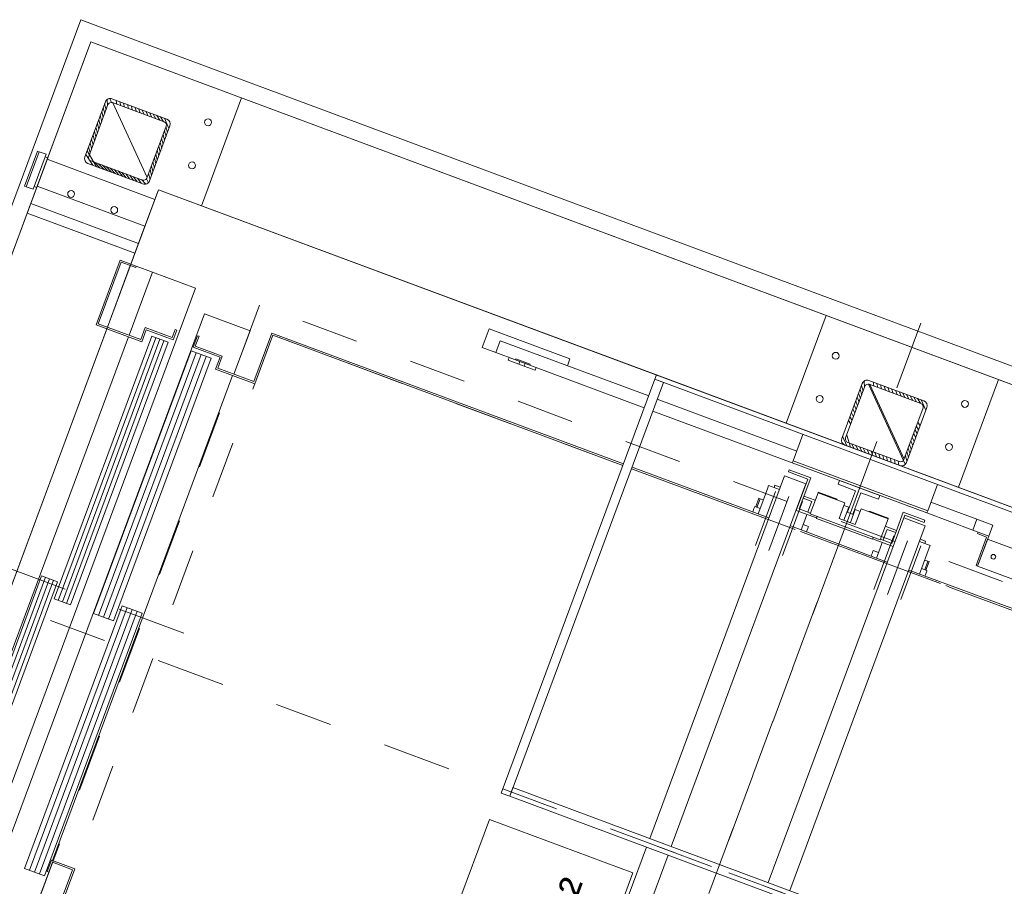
# Model space of a CAD drawing. Extents: x 5470850 to 5471103, y 5921888 to 5922012.
# Tile 43 of 44: x 5471083.3 to 5471085.02, y 5921954.24 to 5921955.74. Entities that reach past the tile are written whole.
import ezdxf

# ---------------------------------------------------------------- set-up
doc = ezdxf.new("R2010")
doc.units = 0
for name, pattern in [('ACAD_ISO04W100', [30, 24, -3, 0, -3]), ('AM_ISO02W050', [7.5, 6, -1.5]), ('AM_ISO08W050', [18, 12, -1.5, 3, -1.5])]:
    doc.linetypes.add(name, pattern=pattern)
doc.layers.get('0').update_dxf_attribs({"linetype": 'CONTINUOUS', "lineweight": 13})
for name, color, linetype, lineweight in [('AM_0', 7, 'CONTINUOUS', 50), ('LDCar-AM_0', 7, 'CONTINUOUS', 50), ('LDCar-AM_7', 4, 'AM_ISO08W050', 25), ('LDCar-AM_8', 1, 'CONTINUOUS', 25), ('LDCarFrame-AM_0', 7, 'CONTINUOUS', 50), ('LDCarFrame-AM_3', 6, 'AM_ISO02W050', 25), ('LDElectricalComponents-AM_0', 7, 'CONTINUOUS', 50), ('LDForces-AM_0', 7, 'CONTINUOUS', 50), ('LDGear-AM_0', 7, 'CONTINUOUS', 50), ('LDGear-AM_7', 4, 'AM_ISO08W050', 25), ('LDGuides-AM_0', 7, 'CONTINUOUS', 50), ('LDHallButton-AM_0', 7, 'CONTINUOUS', 50), ('LDRailBrackets-AM_0', 7, 'CONTINUOUS', 50), ('LDShaft-AM_0', 7, 'CONTINUOUS', 50), ('LDShaft-AM_7', 4, 'AM_ISO08W050', 25)]:
    doc.layers.add(name, color=color, linetype=linetype, lineweight=lineweight)
doc.styles.add('LD', font='ARIALUNI.TTF')

# ---------------------------------------------------------------- blocks, each defined once
blk = doc.blocks.new('zw$F2F8')
at = {"lineweight": 0}
h = blk.add_hatch(dxfattribs=at)
h.set_pattern_fill('HYPECUTREGION', color=0, scale=0.4999999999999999, angle=269.9999999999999, style=0, pattern_type=2)
h.set_pattern_definition([(224.9999999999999, (334.603640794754, -183.4998518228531), (-0.3535533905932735, 0.3535533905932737), [])])
h.paths.add_polyline_path([(362.2250211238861, 27.40014833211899), (362.2250211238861, 37.60014832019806, -0.414213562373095), (363.125020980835, 38.50014823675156), (373.3250210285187, 38.50014823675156, -0.414213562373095), (374.2250211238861, 37.60014832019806), (374.2250211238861, 27.40014827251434, -0.414213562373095), (373.3250209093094, 26.50014823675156), (363.1250208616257, 26.50014817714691, -0.414213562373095)], flags=0)
h.paths.add_polyline_path([(362.825021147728, 37.30014836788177), (362.8250210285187, 27.70014828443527, 0.414213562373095), (363.425020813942, 27.10014826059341), (373.0250209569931, 27.1001483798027, 0.414213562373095), (373.6250211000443, 27.70014834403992), (373.6250211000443, 37.30014830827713, 0.414213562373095), (373.0250210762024, 37.90014809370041), (363.4250211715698, 37.9001482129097, 0.414213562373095)], flags=0)
h = blk.add_hatch(dxfattribs=at)
h.set_pattern_fill('HYPECUTREGION', color=0, scale=0.4999999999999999, angle=269.9999999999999, style=0, pattern_type=2)
h.set_pattern_definition([(224.9999999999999, (334.603640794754, -324.0927804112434), (-0.3535533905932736, 0.3535533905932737), [])])
h.paths.add_polyline_path([(362.2250208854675, -113.192780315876), (362.2250211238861, -102.9927803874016, -0.414213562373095), (363.125020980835, -102.0927802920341), (373.3250210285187, -102.0927802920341, -0.414213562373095), (374.2250211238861, -102.9927802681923), (374.2250211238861, -113.192780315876, -0.414213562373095), (373.3250210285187, -114.0927802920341), (363.1250211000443, -114.0927802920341, -0.414213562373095)], flags=0)
h.paths.add_polyline_path([(362.825021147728, -103.2927803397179), (362.8250210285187, -112.8927803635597, 0.414213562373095), (363.4250210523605, -113.4927803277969), (373.0250209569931, -113.4927804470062, 0.414213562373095), (373.6250211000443, -112.8927803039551), (373.6250211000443, -103.2927803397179, 0.414213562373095), (373.0250210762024, -102.6927803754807), (363.4250209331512, -102.692780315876, 0.414213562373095)], flags=0)
at = {"color": 0, "linetype": 'Continuous', "lineweight": 0, "ltscale": 0.25}
for p, q in [((352.2250207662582, 24.50014811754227), (352.2250210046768, 44.5001482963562)), ((363.125020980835, 38.50014823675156), (373.3250210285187, 38.50014823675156)), ((373.0250211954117, 37.90014809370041), (363.4250210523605, 37.9001482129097)), ((362.2250211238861, 37.60014832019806), (362.2250211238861, 27.40014833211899)), ((362.825021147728, 37.30014836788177), (362.825021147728, 27.70014822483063)), ((373.625020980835, 27.70014810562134), (373.6250211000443, 37.30014830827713)), ((374.2250210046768, 37.60014814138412), (374.2250210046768, 27.40014833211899)), ((373.3250209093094, 26.50014823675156), (363.1250208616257, 26.50014817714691)), ((363.4250211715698, 27.10014796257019), (373.0250210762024, 27.10014802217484)), ((382.2250208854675, 16.50014835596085), (362.2250211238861, 16.50014835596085)), ((382.2250211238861, -92.0927803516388), (362.2250211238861, -92.09278053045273)), ((363.125020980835, -102.0927802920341), (373.3250210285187, -102.0927803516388)), ((373.0250211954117, -102.6927802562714), (363.4250211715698, -102.692780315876)), ((362.2250211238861, -102.9927802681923), (362.2250211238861, -113.1927802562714)), ((362.8250210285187, -103.2927802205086), (362.8250210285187, -112.8927803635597)), ((373.6250211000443, -112.8927803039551), (373.625020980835, -103.2927802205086)), ((374.2250208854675, -102.9927803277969), (374.2250207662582, -113.1927803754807)), ((373.3250210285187, -114.0927802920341), (363.1250211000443, -114.0927802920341)), ((363.4250210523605, -113.4927804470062), (373.0250211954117, -113.4927803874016)), ((382.2250211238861, -124.0927803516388), (362.2250210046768, -124.0927803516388))]:
    blk.add_line(p, q, dxfattribs=at)
at = {"color": 0, "linetype": 'ACAD_ISO04W100', "lineweight": 0, "ltscale": 0.25}
for p, q in [((374.2250210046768, 26.50014823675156), (374.2250210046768, 26.50014823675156)), ((374.2250211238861, -114.0927801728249), (374.2250211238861, -114.0927801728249))]:
    blk.add_line(p, q, dxfattribs=at)
at = {"color": 0, "lineweight": 0}
for points in [[(105.2250211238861, 47.50014799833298), (385.2250211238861, 47.50014817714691), (385.2250211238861, -263.4998518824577), (105.2250211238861, -263.4998519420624)], [(108.2250211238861, 44.50014805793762), (382.2250211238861, 44.50014799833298), (382.2250211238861, -260.4998517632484), (108.2250210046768, -260.4998519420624)], [(172.2250210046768, 44.50014811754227), (382.2250211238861, 44.50014799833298), (382.2250211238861, -260.4998517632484), (172.2250208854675, -260.4998518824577)], [(192.2250210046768, -240.4998518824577), (362.2250208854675, -240.4998518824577), (362.2250211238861, 24.50014811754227), (192.2250208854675, 24.50014811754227)]]:
    blk.add_lwpolyline(points, close=True, dxfattribs=at)
for centre, radius in [((356.2250208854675, 38.50014823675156), 0.5999999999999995), ((356.2250210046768, 30.50014817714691), 0.5999999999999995), ((368.2250211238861, 20.50014817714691), 0.5999999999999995), ((376.2250212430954, 20.50014841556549), 0.5999999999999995), ((368.2250211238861, -96.09278029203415), 0.6), ((376.2250213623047, -96.09278047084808), 0.6), ((368.2250212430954, -120.0927802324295), 0.6), ((376.2250211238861, -120.0927802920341), 0.6)]:
    blk.add_circle(centre, radius, dxfattribs=at)
at = {"color": 0, "linetype": 'Continuous', "lineweight": 0, "ltscale": 0.25}
for centre, radius, start, end in [((363.125020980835, 37.60014826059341), 0.8999999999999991, 90.00000314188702, 180.0000031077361), ((373.3250210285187, 37.60014826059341), 0.8999999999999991, 3.107736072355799e-06, 90.00000314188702), ((363.125020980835, 27.40014815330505), 0.8999999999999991, 180.0000031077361, 270.000003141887), ((373.3250210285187, 27.4001482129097), 0.8999999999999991, 270.000003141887, 3.107736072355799e-06), ((363.1250211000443, -102.9927803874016), 0.8999999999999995, 90.00000314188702, 180.0000031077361), ((373.325021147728, -102.9927803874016), 0.8999999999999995, 3.107736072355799e-06, 90.00000314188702), ((363.1250208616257, -113.1927804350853), 0.8999999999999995, 180.0000031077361, 270.000003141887), ((373.3250209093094, -113.1927804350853), 0.8999999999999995, 270.000003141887, 3.107736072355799e-06)]:
    blk.add_arc(centre, radius, start, end, dxfattribs=at)
at = {"color": 0, "linetype": 'Continuous', "lineweight": 0, "ltscale": 0.25, "extrusion": (-1.766963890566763e-13, 3.789561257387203e-14, -1)}
blk.add_arc((-363.4250210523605, 37.30014836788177), 0.5999999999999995, 359.9999968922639, 89.999996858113, dxfattribs=at)
at = {"color": 0, "linetype": 'Continuous', "lineweight": 0, "ltscale": 0.25, "extrusion": (1.51360405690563e-13, 6.278750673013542e-14, -1)}
blk.add_arc((-373.0250209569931, 37.30014830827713), 0.5999999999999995, 89.999996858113, 179.9999968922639, dxfattribs=at)
at = {"color": 0, "linetype": 'Continuous', "lineweight": 0, "ltscale": 0.25, "extrusion": (-6.300955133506e-14, -1.515824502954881e-13, -1)}
blk.add_arc((-363.4250210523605, 27.70014828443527), 0.5999999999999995, 269.999996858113, 359.9999968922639, dxfattribs=at)
at = {"color": 0, "linetype": 'Continuous', "lineweight": 0, "ltscale": 0.25, "extrusion": (1.51360405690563e-13, -6.2787506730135e-14, -1)}
blk.add_arc((-373.0250210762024, 27.70014828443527), 0.5999999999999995, 179.9999968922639, 269.999996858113, dxfattribs=at)
at = {"color": 0, "linetype": 'Continuous', "lineweight": 0, "ltscale": 0.25, "extrusion": (-1.766963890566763e-13, 3.789561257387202e-14, -1)}
blk.add_arc((-363.4250209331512, -103.2927802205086), 0.6, 359.9999968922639, 89.999996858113, dxfattribs=at)
at = {"color": 0, "linetype": 'Continuous', "lineweight": 0, "ltscale": 0.25, "extrusion": (1.51360405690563e-13, 6.278750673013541e-14, -1)}
blk.add_arc((-373.0250210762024, -103.2927803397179), 0.6, 89.999996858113, 179.9999968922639, dxfattribs=at)
at = {"color": 0, "linetype": 'Continuous', "lineweight": 0, "ltscale": 0.25, "extrusion": (-6.300955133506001e-14, -1.515824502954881e-13, -1)}
blk.add_arc((-363.4250210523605, -112.8927803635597), 0.6, 269.999996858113, 359.9999968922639, dxfattribs=at)
at = {"color": 0, "linetype": 'Continuous', "lineweight": 0, "ltscale": 0.25, "extrusion": (1.513604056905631e-13, -6.278750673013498e-14, -1)}
blk.add_arc((-373.0250210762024, -112.8927804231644), 0.6, 179.9999968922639, 269.999996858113, dxfattribs=at)
at = {"layer": 'AM_0', "color": 0, "lineweight": 0}
for p, q in [((359.625020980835, -37.89985179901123), (356.125020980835, -37.89985185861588)), ((356.125020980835, -37.89985185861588), (356.125020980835, -40.39985185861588)), ((359.625020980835, -52.89985185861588), (359.625020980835, -37.89985179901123)), ((358.3250209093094, -40.39985185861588), (356.125020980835, -40.39985185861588)), ((356.125020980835, -40.39985185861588), (356.125020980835, -44.07485181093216)), ((358.3250210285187, -67.99985188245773), (358.3250209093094, -40.39985185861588)), ((356.125020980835, -42.89985185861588), (355.625020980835, -42.89985185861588)), ((355.625020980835, -42.89985185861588), (355.625020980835, -44.89985185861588)), ((356.1250208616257, -44.89985185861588), (356.125020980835, -42.89985185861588)), ((356.3250210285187, -44.07485181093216), (356.125020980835, -44.07485181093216)), ((356.125020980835, -44.07485181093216), (356.125020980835, -46.7248517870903)), ((356.3250209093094, -46.7248517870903), (356.3250210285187, -44.07485181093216)), ((356.1250208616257, -44.89985185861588), (355.625020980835, -44.89985185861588)), ((355.625020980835, -44.89985185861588), (355.625020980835, -45.89985179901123)), ((355.625020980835, -45.89985179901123), (356.125020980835, -45.89985185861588)), ((355.625020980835, -45.89985179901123), (355.625020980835, -47.89985185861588)), ((356.125020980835, -45.89985185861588), (356.1250208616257, -44.89985185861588)), ((356.125020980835, -47.89985179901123), (356.125020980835, -45.89985185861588)), ((355.625020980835, -47.89985185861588), (356.125020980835, -47.89985179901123)), ((356.125020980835, -46.7248517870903), (356.125020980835, -67.99985182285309)), ((356.125020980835, -46.7248517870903), (356.3250209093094, -46.7248517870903)), ((358.3250209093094, -52.89985191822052), (359.625020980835, -52.89985185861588)), ((356.125020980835, -69.59985190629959), (356.125020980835, -95.49985176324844)), ((358.3250210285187, -95.49985182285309), (358.3250210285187, -69.59985184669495))]:
    blk.add_line(p, q, dxfattribs=at)
at = {"layer": 'LDCar-AM_0', "color": 0, "lineweight": 0}
for p, q in [((336.4250209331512, 26.50014811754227), (336.4250209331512, 18.00014817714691)), ((348.4250209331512, 26.50014811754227), (336.4250209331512, 26.50014811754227)), ((336.7250208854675, 18.30014818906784), (336.7250208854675, 26.20014810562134)), ((336.7250208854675, 26.20014810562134), (348.125020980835, 26.20014804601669)), ((348.125020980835, 26.20014804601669), (348.125020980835, 23.50014811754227)), ((348.4250209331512, 23.50014811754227), (348.4250209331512, 26.50014811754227)), ((348.125020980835, 23.50014811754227), (348.4250209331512, 23.50014811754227)), ((348.4250209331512, 20.50014811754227), (348.4250209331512, 23.50014811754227)), ((336.4250209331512, 20.50014811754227), (201.4250210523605, 20.50014817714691)), ((292.1700209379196, 20.20014810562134), (243.4300210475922, 20.20014816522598)), ((246.4250209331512, 20.50014811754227), (336.4250209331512, 20.50014811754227)), ((292.1700209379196, 17.20014816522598), (292.1700209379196, 20.20014810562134)), ((348.4250209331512, 20.50014811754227), (336.7250208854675, 20.50014811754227)), ((336.7250208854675, 20.50014811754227), (348.4250209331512, 20.50014811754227)), ((348.4250209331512, 12.50014811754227), (348.4250209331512, 20.50014811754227)), ((243.4300209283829, 17.20014816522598), (292.1700209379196, 17.20014816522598)), ((336.4250209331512, 18.00014817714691), (338.625020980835, 18.00014811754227)), ((338.9250209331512, 18.3001481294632), (336.7250208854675, 18.30014818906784)), ((338.625020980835, 18.00014811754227), (338.625020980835, 13.00014817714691)), ((338.9250209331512, 13.30014818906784), (338.9250209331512, 18.3001481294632)), ((337.9200209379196, 16.70014810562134), (289.1800208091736, 16.70014816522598)), ((289.1800208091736, 16.70014816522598), (289.1800210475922, 13.70014810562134)), ((337.9200209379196, 13.70014816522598), (337.9200209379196, 16.70014810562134)), ((201.4250209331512, 12.50014811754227), (348.4250209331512, 12.50014811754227)), ((289.1800210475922, 13.70014810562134), (337.9200209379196, 13.70014816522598)), ((338.625020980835, 13.00014817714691), (340.4250209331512, 13.00014817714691)), ((340.4250209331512, 13.30014818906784), (338.9250209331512, 13.30014818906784)), ((340.4250209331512, 13.00014817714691), (340.4250209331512, 13.30014818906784)), ((344.7750209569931, 9.500148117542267), (196.8250209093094, 9.500148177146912)), ((337.9200210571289, 9.400148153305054), (289.1800209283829, 9.400148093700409)), ((289.1800209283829, 9.400148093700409), (289.1800210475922, 5.700148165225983)), ((337.9200209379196, 5.700148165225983), (337.9200210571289, 9.400148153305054)), ((340.7750209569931, 9.30014818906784), (338.625020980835, 9.300148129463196)), ((338.625020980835, 9.300148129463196), (338.625020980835, 4.300148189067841)), ((338.9250209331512, 9.000148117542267), (340.7750209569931, 9.000148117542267)), ((338.9250209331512, 4.000148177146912), (338.9250209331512, 9.000148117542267)), ((340.7750209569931, 9.000148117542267), (340.7750209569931, 9.30014818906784)), ((344.7750208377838, 1.000148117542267), (344.7750209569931, 9.500148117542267)), ((292.1700209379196, 5.200148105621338), (243.4300210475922, 5.200148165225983)), ((243.4300210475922, 5.200148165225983), (243.4300210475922, 1.500148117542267)), ((289.1800210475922, 5.700148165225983), (337.9200209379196, 5.700148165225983)), ((292.1700209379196, 1.500148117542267), (292.1700209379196, 5.200148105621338)), ((338.625020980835, 4.300148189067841), (336.4250209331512, 4.300148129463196)), ((336.4250209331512, 4.300148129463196), (336.4250209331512, -2.999851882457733)), ((336.7250210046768, 4.000148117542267), (338.9250209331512, 4.000148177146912)), ((336.7250208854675, -2.699851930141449), (336.7250210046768, 4.000148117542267)), ((196.8250210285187, 1.000148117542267), (244.2750209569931, 1.000148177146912)), ((243.4300210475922, 1.500148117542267), (292.1700209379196, 1.500148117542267)), ((246.4250209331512, 1.300148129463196), (244.2750209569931, 1.300148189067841)), ((244.2750209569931, 1.300148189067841), (244.2750209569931, 1.000148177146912)), ((244.2750209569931, 1.000148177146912), (246.1250208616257, 1.000148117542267)), ((246.1250208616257, 1.000148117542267), (246.125020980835, -2.699851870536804)), ((246.4250210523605, -2.999851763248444), (246.4250209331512, 1.300148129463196)), ((336.4250209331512, 1.150148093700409), (246.4250209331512, 1.150148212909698)), ((336.7250208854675, 1.000148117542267), (344.7750208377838, 1.000148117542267)), ((246.125020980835, -2.699851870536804), (225.1250208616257, -2.699851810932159)), ((225.4250209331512, -2.999851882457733), (246.4250210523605, -2.999851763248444)), ((336.4250209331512, -2.999851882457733), (345.4250209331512, -2.999851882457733)), ((345.7250210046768, -2.699851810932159), (336.7250208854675, -2.699851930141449)), ((345.4250209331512, -2.999851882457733), (345.4250209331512, -67.99985188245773)), ((345.7250210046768, -67.99985188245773), (345.7250210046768, -2.699851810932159)), ((345.4250210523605, -69.59985190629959), (345.4250209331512, -86.99985182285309)), ((345.7250208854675, -94.99985188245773), (345.7250208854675, -69.59985190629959)), ((345.7250210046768, -116.9998518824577), (345.7250210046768, -98.99985188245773)), ((345.7250208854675, -213.299851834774), (345.7250210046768, -120.9998518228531)), ((345.4250209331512, -128.9998518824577), (345.4250209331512, -212.9998518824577))]:
    blk.add_line(p, q, dxfattribs=at)
at = {"layer": 'LDCar-AM_7', "color": 0, "lineweight": 0}
blk.add_line((291.4250210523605, -6.499851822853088), (291.4250209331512, 31.00014811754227), dxfattribs=at)
at = {"layer": 'LDCar-AM_8', "color": 0, "lineweight": 0}
for p, q in [((292.1750209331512, 19.45014816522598), (243.4250209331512, 19.45014816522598)), ((292.1750209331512, 18.70014816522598), (243.4250209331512, 18.70014816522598)), ((292.1750209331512, 17.95014822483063), (243.4250209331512, 17.95014816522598)), ((337.9250209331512, 15.95014816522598), (289.1750209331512, 15.95014816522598)), ((337.9250209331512, 15.20014816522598), (289.1750209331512, 15.20014816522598)), ((337.9250209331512, 14.45014822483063), (289.1750209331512, 14.45014816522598)), ((337.9250209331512, 8.475148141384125), (289.1750209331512, 8.475148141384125)), ((337.9250210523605, 7.550148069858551), (289.1750209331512, 7.550148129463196)), ((337.9250209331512, 6.625148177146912), (289.1750209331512, 6.625148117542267)), ((292.1750209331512, 4.275148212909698), (243.4250209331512, 4.275148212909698)), ((292.1750210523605, 3.350148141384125), (243.4250209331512, 3.350148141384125)), ((292.1750209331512, 2.425148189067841), (243.4250209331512, 2.425148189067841))]:
    blk.add_line(p, q, dxfattribs=at)
at = {"layer": 'LDCarFrame-AM_0', "color": 0, "lineweight": 0}
for p, q in [((351.4250209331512, -93.99985188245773), (351.0250209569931, -93.99985188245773)), ((351.4250210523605, -94.99985182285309), (351.4250209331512, -93.99985188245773)), ((284.625020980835, -94.99985194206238), (218.1193609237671, -94.99985188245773)), ((353.5250209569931, -94.99985182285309), (286.2250208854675, -94.99985182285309)), ((353.5250209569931, -98.99985188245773), (353.5250209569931, -94.99985182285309)), ((354.8250210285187, -95.39985185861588), (354.4250210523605, -95.39985191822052)), ((354.4250210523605, -95.39985191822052), (354.4250209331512, -98.99985188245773)), ((354.8250210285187, -99.39985185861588), (354.8250210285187, -95.39985185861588)), ((218.1193609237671, -98.99985188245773), (284.625020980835, -98.99985182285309)), ((286.2250208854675, -98.99985188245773), (353.5250209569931, -98.99985188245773)), ((354.4250209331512, -98.99985188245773), (348.625020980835, -98.99985188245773)), ((348.625020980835, -98.99985188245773), (348.625020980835, -102.799851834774)), ((349.0250210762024, -99.39985185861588), (354.8250210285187, -99.39985185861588)), ((349.0250209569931, -101.4998518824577), (349.0250210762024, -99.39985185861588)), ((351.4250209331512, -101.4998518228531), (351.4250209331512, -99.39985185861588)), ((348.9250209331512, -102.799851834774), (348.5250208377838, -102.799851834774)), ((348.5250208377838, -102.799851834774), (348.5250209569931, -113.1998518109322)), ((348.9250209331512, -101.4998518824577), (348.9250210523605, -114.4998518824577)), ((352.8250210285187, -101.4998518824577), (348.9250209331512, -101.4998518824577)), ((352.8250210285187, -106.4998518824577), (352.8250210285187, -101.4998518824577)), ((352.9250210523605, -101.4998518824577), (352.8250210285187, -101.4998518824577)), ((352.9250209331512, -104.9998518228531), (352.9250210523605, -101.4998518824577)), ((352.8250209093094, -104.9998518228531), (352.9250209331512, -104.9998518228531)), ((349.9250209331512, -109.4998518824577), (349.9250209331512, -106.4998518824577)), ((349.9250209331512, -106.4998518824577), (352.8250210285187, -106.4998518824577)), ((352.3250210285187, -106.4998518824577), (349.9250209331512, -106.4998518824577)), ((349.9250209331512, -107.3998518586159), (352.3250210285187, -107.3998518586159)), ((351.4250209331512, -108.5998518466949), (351.4250210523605, -107.3998518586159)), ((352.3250210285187, -107.3998518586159), (352.3250210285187, -106.4998518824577)), ((352.3250210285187, -108.5998519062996), (349.9250209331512, -108.5998519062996)), ((352.8250210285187, -109.4998518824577), (349.9250209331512, -109.4998518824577)), ((349.9250209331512, -109.4998518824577), (352.3250209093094, -109.4998518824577)), ((352.3250209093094, -109.4998518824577), (352.3250210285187, -108.5998519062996)), ((352.8250209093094, -114.4998518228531), (352.8250210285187, -109.4998518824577)), ((352.9250210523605, -110.9998518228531), (352.8250210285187, -110.9998518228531)), ((352.9250209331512, -114.4998518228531), (352.9250210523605, -110.9998518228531)), ((348.5250209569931, -113.1998518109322), (348.9250209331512, -113.1998518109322)), ((348.625020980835, -113.1998518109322), (348.625020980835, -116.9998518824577)), ((348.9250210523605, -114.4998518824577), (352.8250209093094, -114.4998518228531)), ((349.0250209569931, -116.5998519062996), (349.0250209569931, -114.4998518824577)), ((351.4250210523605, -116.5998519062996), (351.4250209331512, -114.4998518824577)), ((352.8250209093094, -114.4998518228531), (352.9250209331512, -114.4998518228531)), ((353.9250209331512, -116.9998518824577), (286.2250208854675, -116.9998518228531)), ((348.625020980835, -116.9998518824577), (354.4250210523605, -116.9998518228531)), ((354.8250209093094, -116.5998517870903), (349.0250209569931, -116.5998519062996)), ((353.9250209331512, -120.9998518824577), (353.9250209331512, -116.9998518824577)), ((354.4250210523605, -116.9998518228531), (354.4250209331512, -120.5998519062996)), ((354.8250210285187, -120.5998518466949), (354.8250209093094, -116.5998517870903)), ((286.2250210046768, -120.9998518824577), (353.9250209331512, -120.9998518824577)), ((351.4250209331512, -121.9998518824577), (351.4250209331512, -120.9998518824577)), ((354.4250209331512, -120.5998519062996), (354.8250210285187, -120.5998518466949)), ((356.1250208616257, -120.4998518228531), (356.125020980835, -128.9998518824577)), ((358.125020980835, -128.9998518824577), (358.125020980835, -120.4998518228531)), ((351.0250209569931, -121.9998518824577), (351.4250209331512, -121.9998518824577)), ((356.125020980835, -129.9998518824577), (355.8250210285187, -129.9998517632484)), ((355.8250210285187, -129.9998517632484), (355.8250210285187, -131.6998518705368)), ((356.125020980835, -128.9998518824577), (358.125020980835, -128.9998518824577)), ((358.125020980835, -128.9998518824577), (356.125020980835, -128.9998518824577)), ((356.125020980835, -128.9998518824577), (356.1250208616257, -131.9998518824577)), ((356.1250208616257, -131.9998518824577), (356.125020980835, -129.9998518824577)), ((358.1250208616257, -131.9998518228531), (358.125020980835, -128.9998518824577)), ((355.8250210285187, -131.6998518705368), (350.5250209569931, -131.6998518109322)), ((350.5250209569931, -131.6998518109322), (350.5250209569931, -131.9998518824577)), ((350.5250209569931, -131.9998518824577), (356.1250208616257, -131.9998518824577)), ((355.5250208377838, -131.9998518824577), (350.5250209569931, -131.9998518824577)), ((350.5250209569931, -131.9998518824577), (350.5250209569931, -164.9998518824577)), ((355.5250210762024, -164.9998518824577), (355.5250208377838, -131.9998518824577)), ((356.1250208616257, -131.9998518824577), (358.1250208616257, -131.9998518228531))]:
    blk.add_line(p, q, dxfattribs=at)
at = {"layer": 'LDCarFrame-AM_3', "color": 0, "lineweight": 0}
for p, q in [((349.5250209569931, 1.000148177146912), (221.3250210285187, 1.000148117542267)), ((349.5250209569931, 1.000148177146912), (221.3250210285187, 1.000148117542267)), ((349.5250209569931, 1.000148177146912), (221.3250210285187, 1.000148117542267)), ((349.5250209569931, 1.000148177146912), (221.3250210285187, 1.000148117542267)), ((349.5250209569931, -216.9998518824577), (349.5250209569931, 1.000148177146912)), ((349.5250209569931, -216.9998518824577), (349.5250209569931, 1.000148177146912)), ((349.5250209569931, -216.9998518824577), (349.5250209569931, 1.000148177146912)), ((349.5250209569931, -216.9998518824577), (349.5250209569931, 1.000148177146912)), ((345.4250209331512, -2.999851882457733), (225.4250209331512, -2.999851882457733)), ((345.4250209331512, -86.99985182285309), (345.4250209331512, -2.999851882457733)), ((345.4250209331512, -212.9998518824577), (345.4250209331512, -128.9998518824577))]:
    blk.add_line(p, q, dxfattribs=at)
at = {"layer": 'LDElectricalComponents-AM_0', "color": 0, "lineweight": 0}
for p, q in [((361.4250209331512, -67.99985188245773), (284.6250208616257, -67.99985188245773)), ((284.6250208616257, -67.99985188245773), (284.625020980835, -69.5998517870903)), ((361.4250209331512, -69.5998517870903), (361.4250209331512, -67.99985188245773)), ((362.2250210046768, -67.99985182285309), (361.4250209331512, -67.99985188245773)), ((361.4250209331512, -67.99985188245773), (361.4250209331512, -147.9998518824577)), ((362.2250210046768, -147.9998518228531), (362.2250210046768, -67.99985182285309)), ((284.625020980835, -69.5998517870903), (361.4250209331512, -69.5998517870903)), ((286.2250210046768, -69.5998517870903), (284.625020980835, -69.5998517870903)), ((284.625020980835, -69.5998517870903), (284.625020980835, -240.4998518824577)), ((286.2250210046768, -240.4998518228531), (286.2250210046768, -69.5998517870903))]:
    blk.add_line(p, q, dxfattribs=at)
at = {"layer": 'LDForces-AM_0', "color": 0, "lineweight": 0}
for p, q in [((352.8719475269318, -133.6303000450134), (352.7421782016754, -133.71700912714)), ((353.0250209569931, -133.5998519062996), (352.8719475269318, -133.6303000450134)), ((353.1780943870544, -133.6302999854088), (353.0250209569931, -133.5998519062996)), ((353.3078635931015, -133.71700912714), (353.1780943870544, -133.6302999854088)), ((352.6554690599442, -133.8467784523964), (352.625020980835, -133.9998518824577)), ((352.625020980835, -133.9998518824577), (352.6554691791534, -134.1529252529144)), ((352.7421782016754, -133.71700912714), (352.6554690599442, -133.8467784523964)), ((352.6554691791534, -134.1529252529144), (352.7421782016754, -134.2826945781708)), ((352.7421782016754, -134.2826945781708), (352.8719475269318, -134.3694036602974)), ((352.8719475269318, -134.3694036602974), (353.0250209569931, -134.3998518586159)), ((353.0250209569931, -134.3998518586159), (353.1780943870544, -134.3694036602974)), ((353.1780943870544, -134.3694036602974), (353.3078637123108, -134.2826945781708)), ((353.3945728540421, -133.8467784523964), (353.3078635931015, -133.71700912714)), ((353.3078637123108, -134.2826945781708), (353.3945728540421, -134.1529252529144)), ((353.4250209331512, -133.9998518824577), (353.3945728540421, -133.8467784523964)), ((353.3945728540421, -134.1529252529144), (353.4250209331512, -133.9998518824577))]:
    blk.add_line(p, q, dxfattribs=at)
at = {"layer": 'LDGear-AM_0', "color": 0, "lineweight": 0}
for p, q in [((345.922509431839, -91.99985188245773), (345.7250208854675, -91.99985188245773)), ((346.3442597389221, -91.99985188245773), (345.922509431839, -91.99985188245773)), ((346.6260644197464, -91.99985188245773), (346.3442597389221, -91.99985188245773)), ((346.7250208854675, -91.99985188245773), (346.6260644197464, -91.99985188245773)), ((346.7250208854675, -92.99985188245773), (346.7250208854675, -91.99985188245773)), ((348.3250209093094, -92.19985193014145), (346.7250210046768, -92.19985181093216)), ((346.7250210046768, -92.39985185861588), (348.3250209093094, -92.39985185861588)), ((348.3250209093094, -92.39985185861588), (346.7250210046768, -92.39985185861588)), ((348.3250209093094, -92.39985185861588), (348.3250209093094, -92.19985193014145)), ((348.3250209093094, -92.99985188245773), (348.3250209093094, -92.39985185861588)), ((347.5680482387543, -92.99985182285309), (345.7250208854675, -92.99985182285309)), ((349.3848189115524, -92.99985188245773), (347.5680482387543, -92.99985182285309)), ((350.5987462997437, -92.99985188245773), (349.3848189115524, -92.99985188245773)), ((351.0250209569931, -92.99985188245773), (350.5987462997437, -92.99985188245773)), ((351.0250210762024, -94.99985188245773), (351.0250209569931, -92.99985188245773)), ((351.0250209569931, -100.9998518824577), (351.0250209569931, -99.39985185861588)), ((345.7250208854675, -100.9998518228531), (347.5680482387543, -100.9998518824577)), ((346.7250208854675, -101.9998518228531), (346.7250208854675, -100.9998518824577)), ((347.5680482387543, -100.9998518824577), (348.625020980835, -100.9998518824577)), ((349.0250209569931, -100.9998518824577), (349.3848189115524, -100.9998518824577)), ((349.3848189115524, -100.9998518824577), (350.5987462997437, -100.9998518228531)), ((350.5987462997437, -100.9998518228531), (351.0250209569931, -100.9998518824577)), ((345.7250208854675, -101.9998518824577), (345.922509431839, -101.9998518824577)), ((345.922509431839, -101.9998518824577), (346.3442597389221, -101.9998518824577)), ((346.3442597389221, -101.9998518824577), (346.6260644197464, -101.9998517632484)), ((346.6260644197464, -101.9998517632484), (346.7250208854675, -101.9998518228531)), ((345.922509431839, -113.9998518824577), (345.7250208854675, -113.9998518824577)), ((346.3442597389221, -113.9998518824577), (345.922509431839, -113.9998518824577)), ((346.6260644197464, -113.9998518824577), (346.3442597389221, -113.9998518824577)), ((346.7250211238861, -113.9998518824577), (346.6260644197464, -113.9998518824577)), ((346.7250208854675, -114.9998518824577), (346.7250211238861, -113.9998518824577)), ((347.5680482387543, -114.9998518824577), (345.7250208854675, -114.9998518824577)), ((348.625020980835, -114.9998518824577), (347.5680482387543, -114.9998518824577)), ((349.3848189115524, -114.9998518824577), (349.0250209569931, -114.9998518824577)), ((350.5987462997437, -114.9998518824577), (349.3848189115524, -114.9998518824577)), ((351.0250209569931, -114.9998518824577), (350.5987462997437, -114.9998518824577)), ((351.0250210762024, -116.5998519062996), (351.0250209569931, -114.9998518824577)), ((351.0250209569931, -122.9998517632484), (351.0250209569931, -120.9998517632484)), ((345.7250208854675, -122.9998518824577), (347.5680482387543, -122.9998518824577)), ((346.7250211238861, -123.9998518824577), (346.7250208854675, -122.9998518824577)), ((347.5680482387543, -122.9998518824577), (349.3848189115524, -122.9998517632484)), ((348.3250209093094, -123.5998518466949), (348.3250209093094, -122.9998518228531)), ((349.3848189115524, -122.9998517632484), (350.5987462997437, -122.9998518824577)), ((350.5987462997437, -122.9998518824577), (351.0250209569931, -122.9998517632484)), ((345.7250208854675, -123.9998518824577), (345.922509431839, -123.9998518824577)), ((345.922509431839, -123.9998518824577), (346.3442597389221, -123.9998518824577)), ((346.3442597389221, -123.9998518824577), (346.6260644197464, -123.9998518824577)), ((346.6260644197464, -123.9998518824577), (346.7250211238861, -123.9998518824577)), ((346.7250208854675, -123.5998518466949), (348.3250209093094, -123.5998518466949)), ((348.3250209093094, -123.5998518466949), (346.7250208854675, -123.5998518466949)), ((346.7250208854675, -123.799851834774), (348.3250209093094, -123.7998518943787)), ((348.3250209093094, -123.7998518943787), (348.3250209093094, -123.5998518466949))]:
    blk.add_line(p, q, dxfattribs=at)
at = {"layer": 'LDGear-AM_7', "color": 0, "lineweight": 0}
for p, q in [((285.4250210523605, -128.799851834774), (285.4250209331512, -87.19985181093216)), ((345.4250209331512, -86.99985182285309), (345.4250209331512, -87.99985188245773)), ((345.4250209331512, -87.99985188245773), (345.4250209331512, -100.9998518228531)), ((340.4250209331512, -94.49985182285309), (350.4250209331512, -94.49985188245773)), ((340.4250209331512, -96.99985188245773), (350.4250209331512, -96.99985188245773)), ((340.4250209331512, -99.49985188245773), (350.4250209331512, -99.49985188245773)), ((345.4250209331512, -100.9998518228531), (345.4250209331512, -102.9998518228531)), ((345.4250209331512, -102.9998518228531), (345.4250210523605, -112.9998518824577)), ((334.8250210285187, -107.9998518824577), (236.0250210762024, -107.9998518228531)), ((356.0250209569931, -107.9998518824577), (334.8250210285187, -107.9998518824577)), ((345.4250210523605, -112.9998518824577), (345.4250209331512, -114.9998518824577)), ((340.4250209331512, -116.4998518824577), (350.4250209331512, -116.4998518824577)), ((345.4250209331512, -114.9998518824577), (345.4250209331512, -127.9998518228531)), ((340.4250209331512, -118.9998518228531), (350.4250209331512, -118.9998518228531)), ((340.4250209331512, -121.4998517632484), (350.4250209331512, -121.4998517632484)), ((345.4250209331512, -127.9998518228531), (345.4250209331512, -128.9998518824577))]:
    blk.add_line(p, q, dxfattribs=at)
at = {"layer": 'LDGuides-AM_0', "color": 0, "lineweight": 0}
for p, q in [((356.125020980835, -104.2498518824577), (355.4250209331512, -104.2498518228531)), ((355.4250209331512, -104.2498518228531), (355.4250209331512, -107.4998518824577)), ((356.1250208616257, -111.7498518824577), (356.125020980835, -104.2498518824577)), ((355.4250209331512, -107.4998518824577), (351.4250210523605, -107.4998518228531)), ((351.4250209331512, -108.4998518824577), (355.4250209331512, -108.4998518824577)), ((355.4250209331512, -108.4998518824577), (355.4250209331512, -111.7498518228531)), ((355.4250209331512, -111.7498518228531), (356.1250208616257, -111.7498518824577))]:
    blk.add_line(p, q, dxfattribs=at)
at = {"layer": 'LDHallButton-AM_0', "color": 0, "lineweight": 0}
for p, q in [((361.1750209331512, 46.60014814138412), (354.6750209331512, 46.60014814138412)), ((354.6750209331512, 46.60014814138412), (354.6750209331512, 46.3001481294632)), ((361.1750209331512, 46.30014806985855), (354.6750209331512, 46.3001481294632)), ((354.6750209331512, 46.3001481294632), (354.6750209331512, 45.00014817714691)), ((354.6750209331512, 46.3001481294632), (361.1750209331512, 46.30014806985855)), ((361.1750209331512, 46.30014806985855), (361.1750209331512, 46.60014814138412)), ((361.1750209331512, 45.00014817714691), (361.1750209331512, 46.30014806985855)), ((354.6750209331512, 45.00014817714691), (361.1750209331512, 45.00014817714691)), ((360.6750209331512, 45.00014811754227), (355.1750209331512, 45.00014811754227)), ((355.1750209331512, 45.00014811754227), (355.1750209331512, 44.50014811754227)), ((360.6750209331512, 44.50014817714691), (360.6750209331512, 45.00014811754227)), ((355.1750209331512, 44.50014811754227), (360.6750209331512, 44.50014817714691))]:
    blk.add_line(p, q, dxfattribs=at)
at = {"layer": 'LDRailBrackets-AM_0', "color": 0, "lineweight": 0}
for p, q in [((356.5250209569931, -95.49985188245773), (356.125020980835, -95.49985176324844)), ((356.125020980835, -95.49985176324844), (356.1250208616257, -120.4998518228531)), ((361.4250209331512, -95.49985188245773), (356.5250209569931, -95.49985188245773)), ((356.5250209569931, -95.49985188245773), (356.5250209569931, -120.4998518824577)), ((356.5250209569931, -120.4998518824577), (356.5250209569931, -95.49985188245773)), ((356.1250208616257, -120.4998518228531), (356.5250209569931, -120.4998518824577)), ((356.5250209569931, -120.4998518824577), (361.4250210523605, -120.4998518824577))]:
    blk.add_line(p, q, dxfattribs=at)
at = {"layer": 'LDShaft-AM_0', "color": 0, "lineweight": 0}
for p, q in [((350.4250209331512, 44.50014817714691), (232.4250209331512, 44.50014811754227)), ((355.4250209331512, 44.50014817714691), (350.4250209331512, 44.50014817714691)), ((350.4250209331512, 44.50014817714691), (350.4250209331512, 24.50014811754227)), ((350.4250210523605, 32.50014811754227), (350.4250209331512, 44.50014817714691)), ((360.4250209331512, 44.50014811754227), (355.4250209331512, 44.50014817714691)), ((355.4250210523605, 24.50014811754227), (355.4250209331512, 44.50014817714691)), ((362.2250208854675, 44.50014811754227), (360.4250209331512, 44.50014811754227)), ((360.4250209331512, 44.50014811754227), (360.4250209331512, 24.50014811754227)), ((382.2250208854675, 44.50014811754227), (362.2250208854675, 44.50014811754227)), ((382.2250210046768, -260.4998518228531), (382.2250208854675, 44.50014811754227)), ((350.4250209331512, 24.50014811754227), (350.4250210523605, 32.50014811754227)), ((246.4250209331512, 24.50014811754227), (336.4250210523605, 24.50014823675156)), ((336.7250210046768, 24.50014811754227), (348.125020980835, 24.50014817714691)), ((348.4250209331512, 24.50014817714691), (350.4250209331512, 24.50014811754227)), ((350.4250209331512, 24.50014811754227), (355.4250210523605, 24.50014811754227)), ((355.4250210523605, 24.50014811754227), (360.4250209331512, 24.50014811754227)), ((360.4250209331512, 24.50014811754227), (362.2250210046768, 24.50014811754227)), ((362.2250210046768, -67.99985182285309), (362.2250210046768, 24.50014811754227)), ((362.2250210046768, 24.50014811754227), (362.2250208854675, -240.4998518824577)), ((279.6126352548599, -67.66651850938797), (240.4250209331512, -67.66651850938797)), ((279.6126352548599, -94.33318519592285), (279.6126352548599, -67.66651850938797)), ((240.425020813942, -94.3331851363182), (279.6126352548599, -94.33318519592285))]:
    blk.add_line(p, q, dxfattribs=at)
at = {"layer": 'LDShaft-AM_7', "color": 0, "lineweight": 0}
for p, q in [((285.4250209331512, -267.9998518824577), (285.4250209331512, 52.00014817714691)), ((164.7250208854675, -107.9998518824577), (389.7250208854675, -107.9998518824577))]:
    blk.add_line(p, q, dxfattribs=at)
at = {"layer": 'LDShaft-AM_0', "color": 0, "lineweight": 0, "insert": (245.4250210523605, -80.99985182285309), "char_height": 6.249999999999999, "attachment_point": 4, "style": 'LD'}
blk.add_mtext('\\fArial Unicode MS|b0|i0;\\l\\C256;AKV=\\P2.52 m²', dxfattribs=at)

msp = doc.modelspace()

# ---------------------------------------------------------------- block references
at = {"xscale": 0.01, "yscale": 0.01, "zscale": 0.01, "rotation": 69.60599730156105}
msp.add_blockref('zw$F2F8', (5471082.510195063, 5921951.967155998), dxfattribs=at)

doc.saveas('drawing.dxf')
